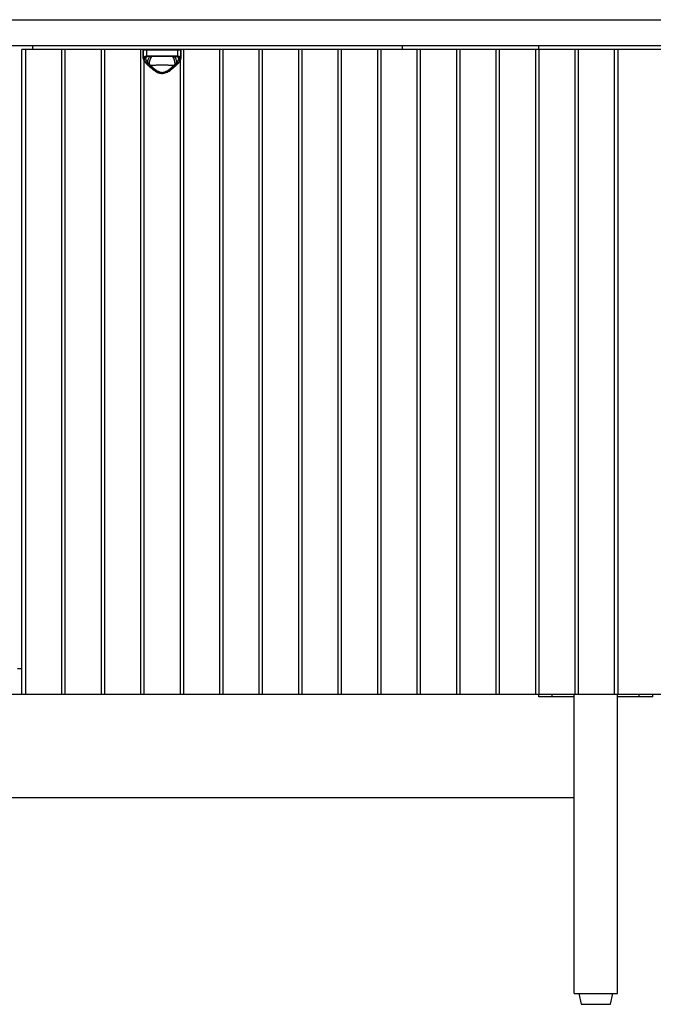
# Model space of a CAD drawing. Header units: inches. Extents: x 1701 to 1911, y 0 to 65.
# Tile 4 of 7: x 1754 to 1773, y 0 to 29. Entities that reach past the tile are written whole.
import ezdxf

# ---------------------------------------------------------------- set-up
doc = ezdxf.new("R2010")
doc.units = ezdxf.units.IN
doc.header["$MEASUREMENT"] = 0

# ---------------------------------------------------------------- blocks, each defined once
blk = doc.blocks.new('Murmur 2 Door 2 Drawer Dresser_Front')
at = {"linetype": 'Continuous', "lineweight": 25}
for p, q in [((-9.802, 28.5), (69.715, 28.5)), ((-9.802, 27.752), (69.715, 27.752)), ((43.603, 27.752), (43.603, 27.634)), ((54.317, 27.634), (54.317, 27.752)), ((58.253, 27.752), (58.253, 27.634)), ((43.288, 8.975), (43.288, 27.634)), ((69.715, 27.634), (43.288, 27.634)), ((43.406, 8.975), (43.406, 27.634)), ((44.442, 27.634), (44.442, 8.975)), ((44.549, 8.975), (44.549, 27.634)), ((45.586, 27.634), (45.586, 8.975)), ((45.693, 8.975), (45.693, 27.634)), ((46.729, 27.634), (46.729, 8.975)), ((46.809, 27.614), (46.809, 27.386)), ((47.899, 27.614), (46.809, 27.614)), ((46.81, 27.398), (46.81, 27.614)), ((46.908, 27.429), (46.875, 27.405)), ((46.895, 27.424), (46.875, 27.405)), ((46.902, 27.614), (46.902, 27.45)), ((46.916, 27.431), (46.924, 27.432)), ((46.998, 27.436), (47.014, 27.437)), ((47.037, 27.457), (47.672, 27.457)), ((47.662, 27.437), (47.047, 27.437)), ((47.694, 27.437), (47.779, 27.432)), ((47.779, 27.433), (47.79, 27.431)), ((47.785, 27.432), (47.793, 27.431)), ((47.833, 27.405), (47.801, 27.429)), ((47.807, 27.45), (47.807, 27.614)), ((47.833, 27.405), (47.813, 27.424)), ((47.899, 27.386), (47.899, 27.614)), ((47.899, 27.614), (47.899, 27.398)), ((47.979, 8.975), (47.979, 27.634)), ((49.016, 27.634), (49.016, 8.975)), ((49.123, 8.975), (49.123, 27.634)), ((50.159, 27.634), (50.159, 8.975)), ((50.266, 8.975), (50.266, 27.634)), ((51.303, 27.634), (51.303, 8.975)), ((51.41, 8.975), (51.41, 27.634)), ((52.446, 27.634), (52.446, 8.975)), ((52.553, 8.975), (52.553, 27.634)), ((53.589, 27.634), (53.589, 8.975)), ((53.696, 8.975), (53.696, 27.634)), ((54.733, 27.634), (54.733, 8.975)), ((54.84, 8.975), (54.84, 27.634)), ((55.876, 27.634), (55.876, 8.975)), ((55.983, 8.975), (55.983, 27.634)), ((57.019, 27.634), (57.019, 8.975)), ((57.127, 8.975), (57.127, 27.634)), ((58.163, 27.634), (58.163, 8.975)), ((58.27, 8.975), (58.27, 27.634)), ((59.306, 27.634), (59.306, 8.975)), ((59.413, 8.975), (59.413, 27.634)), ((60.45, 27.634), (60.45, 8.975)), ((60.557, 8.975), (60.557, 27.634)), ((46.836, 8.975), (46.836, 27.306)), ((46.902, 27.222), (46.902, 27.222)), ((47.806, 27.222), (47.806, 27.222)), ((47.872, 27.306), (47.872, 8.975)), ((43.17, 9.723), (43.288, 9.723)), ((-9.802, 8.975), (69.715, 8.975)), ((58.26, 8.896), (58.26, 8.975)), ((59.283, 8.896), (58.26, 8.896)), ((58.653, 8.896), (58.653, 8.975)), ((59.283, 0.315), (59.283, 8.975)), ((60.543, 0.315), (60.543, 8.975)), ((61.566, 8.896), (60.543, 8.896)), ((61.173, 8.896), (61.173, 8.975)), ((61.566, 8.896), (61.566, 8.975)), ((0.63, 5.983), (59.283, 5.983)), ((59.283, 0.315), (60.543, 0.315)), ((59.421, 0.315), (59.488, 0)), ((60.338, 0), (60.405, 0.315)), ((59.488, 0), (60.338, 0))]:
    blk.add_line(p, q, dxfattribs=at)
at = {"linetype": 'Continuous', "lineweight": 25, "flags": 128}
for points in [[(47.037, 27.457), (47.037, 27.453), (47.037, 27.449), (47.038, 27.446), (47.039, 27.443), (47.041, 27.44), (47.043, 27.439), (47.045, 27.438), (47.047, 27.437)], [(47.672, 27.457), (47.672, 27.453), (47.671, 27.449), (47.67, 27.446), (47.669, 27.443), (47.667, 27.44), (47.666, 27.439), (47.664, 27.438), (47.662, 27.437)]]:
    blk.add_lwpolyline(points, dxfattribs=at)
at = {"linetype": 'Continuous', "lineweight": 25}
for centre, radius, start, end in [((46.829, 27.614), 0.0197, 90, 180), ((46.83, 27.614), 0.0197, 90.0513, 180.0512), ((46.829, 27.399), 0.0195, 183.6773, 270.5461), ((46.828, 27.374), 0.0182, 181.4217, 274.6777), ((47.06, 27.241), 0.238, 126.4416, 142.0933), ((46.919, 27.617), 0.0176, 100.5434, 187.6171), ((46.921, 27.45), 0.0197, 178.2445, 254.0511), ((47.234, 27.258), 0.303, 143.5326, 179.1941), ((47.348, 27.23), 0.368, 145.4309, 182.796), ((47.36, 27.23), 0.368, 357.2017, 34.5687), ((47.485, 27.262), 0.293, 0.2324, 38.17), ((47.649, 27.241), 0.238, 37.9135, 52.9713), ((47.789, 27.617), 0.0176, 352.3829, 79.4566), ((47.787, 27.45), 0.0197, 285.9489, 1.7555), ((47.879, 27.614), 0.0197, 359.9488, 89.9487), ((47.879, 27.399), 0.0195, 269.4539, 356.3227), ((47.88, 27.374), 0.0182, 265.3223, 358.5783), ((47.88, 27.614), 0.0197, 360, 90), ((46.909, 27.232), 0.0125, 236.9525, 302.7419), ((47.799, 27.232), 0.0126, 237.4126, 301.7921)]:
    blk.add_arc(centre, radius, start, end, dxfattribs=at)
for points in [[(46.81, 27.374), (46.809, 27.383), (46.809, 27.391), (46.81, 27.398)], [(46.83, 27.38), (46.829, 27.377), (46.829, 27.373), (46.829, 27.369)], [(46.829, 27.369), (46.829, 27.365), (46.829, 27.361), (46.83, 27.356)], [(46.833, 27.391), (46.831, 27.387), (46.83, 27.384), (46.83, 27.38)], [(46.875, 27.405), (46.874, 27.402), (46.873, 27.399), (46.873, 27.396)], [(46.902, 27.45), (46.941, 27.455), (46.986, 27.457), (47.037, 27.457)], [(46.918, 27.431), (46.917, 27.431), (46.917, 27.431), (46.916, 27.431)], [(47.047, 27.437), (46.999, 27.437), (46.957, 27.436), (46.918, 27.431)], [(47.79, 27.431), (47.752, 27.436), (47.709, 27.437), (47.662, 27.437)], [(47.672, 27.457), (47.722, 27.457), (47.767, 27.455), (47.807, 27.45)], [(47.793, 27.431), (47.792, 27.431), (47.791, 27.431), (47.79, 27.431)], [(47.836, 27.396), (47.835, 27.399), (47.834, 27.402), (47.833, 27.405)], [(47.879, 27.38), (47.878, 27.384), (47.877, 27.387), (47.876, 27.391)], [(47.88, 27.369), (47.88, 27.373), (47.879, 27.377), (47.879, 27.38)], [(47.879, 27.356), (47.879, 27.361), (47.88, 27.365), (47.88, 27.369)], [(47.899, 27.398), (47.9, 27.391), (47.9, 27.383), (47.899, 27.374)], [(46.9, 27.237), (46.912, 27.244), (46.922, 27.253), (46.931, 27.263)], [(46.9, 27.237), (46.905, 27.232), (46.91, 27.227), (46.916, 27.222)], [(46.916, 27.222), (46.927, 27.229), (46.938, 27.238), (46.946, 27.248)], [(46.916, 27.222), (46.928, 27.21), (46.941, 27.198), (46.954, 27.186)], [(46.954, 27.186), (46.964, 27.194), (46.973, 27.203), (46.981, 27.212)], [(46.954, 27.186), (46.969, 27.172), (46.985, 27.157), (47.001, 27.143)], [(47.001, 27.143), (47.009, 27.153), (47.016, 27.163), (47.022, 27.173)], [(47.707, 27.143), (47.699, 27.153), (47.692, 27.163), (47.686, 27.173)], [(47.707, 27.143), (47.724, 27.157), (47.739, 27.172), (47.755, 27.186)], [(47.755, 27.186), (47.744, 27.194), (47.735, 27.203), (47.727, 27.212)], [(47.755, 27.186), (47.768, 27.198), (47.78, 27.21), (47.793, 27.222)], [(47.762, 27.248), (47.771, 27.238), (47.781, 27.229), (47.793, 27.222)], [(47.778, 27.263), (47.786, 27.253), (47.797, 27.244), (47.808, 27.237)], [(47.793, 27.222), (47.798, 27.227), (47.803, 27.232), (47.808, 27.237)]]:
    blk.add_open_spline(points, degree=3, dxfattribs=at)
for points, knots in [([(46.81, 27.398), (46.811, 27.405), (46.814, 27.412), (46.82, 27.42), (46.823, 27.423), (46.829, 27.428), (46.832, 27.43), (46.844, 27.437), (46.853, 27.44), (46.875, 27.446), (46.888, 27.448), (46.902, 27.45)], [0, 0, 0, 0, 0.25, 0.25, 0.375, 0.375, 0.5, 0.5, 0.75, 0.75, 1, 1, 1, 1]), ([(46.812, 27.367), (46.812, 27.363), (46.814, 27.347), (46.827, 27.318), (46.852, 27.278), (46.878, 27.245), (46.898, 27.226), (46.903, 27.222)], [0, 0, 0, 0, 0.090266, 0.341179, 0.619123, 0.912206, 1, 1, 1, 1]), ([(46.829, 27.369), (46.837, 27.371), (46.844, 27.373), (46.859, 27.379), (46.866, 27.382), (46.872, 27.387)], [0, 0, 0, 0, 0.5, 0.5, 1, 1, 1, 1]), ([(46.83, 27.38), (46.837, 27.381), (46.845, 27.383), (46.86, 27.388), (46.867, 27.392), (46.873, 27.396)], [0, 0, 0, 0, 0.5, 0.5, 1, 1, 1, 1]), ([(46.83, 27.356), (46.837, 27.358), (46.845, 27.36), (46.859, 27.366), (46.866, 27.37), (46.872, 27.375)], [0, 0, 0, 0, 0.5, 0.5, 1, 1, 1, 1]), ([(46.916, 27.431), (46.904, 27.429), (46.894, 27.427), (46.876, 27.423), (46.868, 27.42), (46.854, 27.413), (46.848, 27.409), (46.838, 27.401), (46.835, 27.396), (46.833, 27.391)], [0, 0, 0, 0, 0.25, 0.25, 0.5, 0.5, 0.75, 0.75, 1, 1, 1, 1]), ([(46.875, 27.405), (46.869, 27.401), (46.862, 27.398), (46.848, 27.393), (46.84, 27.391), (46.833, 27.391)], [0, 0, 0, 0, 0.5, 0.5, 1, 1, 1, 1]), ([(46.872, 27.387), (46.872, 27.386), (46.872, 27.383), (46.871, 27.379), (46.872, 27.376), (46.872, 27.375)], [0, 0, 0, 0, 0.336258, 0.669308, 1, 1, 1, 1]), ([(46.873, 27.396), (46.873, 27.394), (46.872, 27.391), (46.872, 27.388), (46.872, 27.387)], [0, 0, 0, 0, 0.501081, 1, 1, 1, 1]), ([(46.872, 27.375), (46.872, 27.373), (46.872, 27.37), (46.873, 27.365), (46.874, 27.359), (46.876, 27.354), (46.878, 27.348), (46.88, 27.342), (46.883, 27.336), (46.886, 27.329), (46.89, 27.321), (46.897, 27.309), (46.906, 27.295), (46.914, 27.283), (46.922, 27.273), (46.928, 27.266), (46.931, 27.263)], [0, 0, 0, 0, 0.051698, 0.104309, 0.157789, 0.21216, 0.267479, 0.323834, 0.381334, 0.440107, 0.500308, 0.616495, 0.750531, 0.831989, 0.91478, 1, 1, 1, 1]), ([(46.893, 27.425), (46.896, 27.426), (46.903, 27.429), (46.919, 27.431), (46.928, 27.432)], [0, 0, 0, 0, 0.488595, 1, 1, 1, 1]), ([(47.778, 27.263), (47.779, 27.265), (47.784, 27.27), (47.792, 27.28), (47.802, 27.294), (47.812, 27.309), (47.819, 27.323), (47.825, 27.335), (47.83, 27.346), (47.834, 27.356), (47.836, 27.366), (47.836, 27.372), (47.837, 27.375)], [0, 0, 0, 0, 0.045115, 0.125248, 0.250657, 0.386181, 0.502854, 0.609308, 0.711663, 0.810632, 0.9067, 1, 1, 1, 1]), ([(47.781, 27.432), (47.789, 27.431), (47.805, 27.429), (47.812, 27.426), (47.816, 27.425)], [0, 0, 0, 0, 0.509787, 1, 1, 1, 1]), ([(47.876, 27.391), (47.873, 27.396), (47.87, 27.401), (47.861, 27.409), (47.855, 27.413), (47.834, 27.423), (47.815, 27.428), (47.793, 27.431)], [0, 0, 0, 0, 0.25, 0.25, 0.5, 0.5, 1, 1, 1, 1]), ([(47.806, 27.222), (47.813, 27.23), (47.836, 27.252), (47.865, 27.29), (47.887, 27.33), (47.898, 27.357), (47.898, 27.37), (47.898, 27.371)], [0, 0, 0, 0, 0.149467, 0.435469, 0.723503, 0.970738, 1, 1, 1, 1]), ([(47.807, 27.45), (47.821, 27.448), (47.833, 27.446), (47.849, 27.442), (47.855, 27.44), (47.864, 27.437), (47.868, 27.435), (47.88, 27.428), (47.886, 27.423), (47.895, 27.412), (47.897, 27.405), (47.899, 27.398)], [0, 0, 0, 0, 0.25, 0.25, 0.375, 0.375, 0.5, 0.5, 0.75, 0.75, 1, 1, 1, 1]), ([(47.876, 27.391), (47.868, 27.391), (47.861, 27.393), (47.846, 27.398), (47.839, 27.401), (47.833, 27.405)], [0, 0, 0, 0, 0.5, 0.5, 1, 1, 1, 1]), ([(47.836, 27.387), (47.836, 27.388), (47.836, 27.391), (47.836, 27.394), (47.836, 27.396)], [0, 0, 0, 0, 0.497284, 1, 1, 1, 1]), ([(47.836, 27.396), (47.842, 27.392), (47.849, 27.388), (47.863, 27.383), (47.871, 27.381), (47.879, 27.38)], [0, 0, 0, 0, 0.5, 0.5, 1, 1, 1, 1]), ([(47.837, 27.375), (47.837, 27.377), (47.837, 27.381), (47.837, 27.385), (47.836, 27.387)], [0, 0, 0, 0, 0.496775, 1, 1, 1, 1]), ([(47.836, 27.387), (47.843, 27.382), (47.849, 27.379), (47.864, 27.373), (47.872, 27.371), (47.88, 27.369)], [0, 0, 0, 0, 0.5, 0.5, 1, 1, 1, 1]), ([(47.837, 27.375), (47.843, 27.37), (47.849, 27.366), (47.864, 27.36), (47.871, 27.358), (47.879, 27.356)], [0, 0, 0, 0, 0.5, 0.5, 1, 1, 1, 1]), ([(46.83, 27.356), (46.831, 27.348), (46.833, 27.339), (46.841, 27.32), (46.846, 27.31), (46.864, 27.28), (46.88, 27.259), (46.9, 27.237)], [0, 0, 0, 0, 0.25, 0.25, 0.5, 0.5, 1, 1, 1, 1]), ([(46.902, 27.222), (46.921, 27.204), (46.96, 27.166), (47.025, 27.108), (47.093, 27.053), (47.158, 27.009), (47.219, 26.976), (47.276, 26.955), (47.333, 26.945), (47.39, 26.946), (47.446, 26.96), (47.502, 26.982), (47.559, 27.014), (47.62, 27.057), (47.686, 27.109), (47.75, 27.166), (47.788, 27.204), (47.806, 27.222)], [0, 0, 0, 0, 0.081505, 0.171046, 0.251975, 0.324057, 0.382853, 0.433586, 0.481019, 0.531459, 0.579224, 0.629669, 0.686694, 0.753154, 0.830942, 0.919527, 1, 1, 1, 1]), ([(46.931, 27.263), (46.933, 27.26), (46.938, 27.255), (46.944, 27.25), (46.946, 27.248)], [0, 0, 0, 0, 0.504016, 1, 1, 1, 1]), ([(46.946, 27.248), (46.949, 27.245), (46.955, 27.238), (46.964, 27.229), (46.973, 27.221), (46.978, 27.215), (46.981, 27.212)], [0, 0, 0, 0, 0.270812, 0.527619, 0.770654, 1, 1, 1, 1]), ([(46.981, 27.212), (46.983, 27.21), (46.987, 27.205), (46.994, 27.198), (47.001, 27.19), (47.011, 27.182), (47.018, 27.176), (47.022, 27.173)], [0, 0, 0, 0, 0.172628, 0.339187, 0.4998, 0.749669, 1, 1, 1, 1]), ([(47.001, 27.143), (47.025, 27.122), (47.05, 27.102), (47.102, 27.062), (47.129, 27.042), (47.172, 27.015), (47.187, 27.007), (47.218, 26.991), (47.234, 26.984), (47.259, 26.975), (47.267, 26.972), (47.284, 26.967), (47.293, 26.965), (47.319, 26.96), (47.337, 26.958), (47.364, 26.958), (47.373, 26.958), (47.39, 26.96), (47.399, 26.962), (47.425, 26.967), (47.442, 26.972), (47.474, 26.984), (47.491, 26.991), (47.521, 27.007), (47.536, 27.015), (47.565, 27.034), (47.58, 27.043), (47.607, 27.062), (47.62, 27.072), (47.659, 27.102), (47.684, 27.123), (47.707, 27.143)], [0, 0, 0, 0, 0.125, 0.125, 0.25, 0.25, 0.3125, 0.3125, 0.375, 0.375, 0.40625, 0.40625, 0.4375, 0.4375, 0.5, 0.5, 0.53125, 0.53125, 0.5625, 0.5625, 0.625, 0.625, 0.6875, 0.6875, 0.75, 0.75, 0.8125, 0.8125, 0.875, 0.875, 1, 1, 1, 1]), ([(47.686, 27.173), (47.662, 27.174), (47.637, 27.175), (47.597, 27.177), (47.584, 27.177), (47.556, 27.178), (47.542, 27.179), (47.472, 27.18), (47.414, 27.181), (47.339, 27.181), (47.325, 27.181), (47.295, 27.18), (47.281, 27.18), (47.237, 27.18), (47.208, 27.179), (47.166, 27.179), (47.152, 27.178), (47.125, 27.177), (47.111, 27.177), (47.072, 27.175), (47.046, 27.174), (47.022, 27.173)], [0, 0, 0, 0, 0.125, 0.125, 0.1875, 0.1875, 0.25, 0.25, 0.5, 0.5, 0.5625, 0.5625, 0.625, 0.625, 0.75, 0.75, 0.8125, 0.8125, 0.875, 0.875, 1, 1, 1, 1]), ([(47.022, 27.173), (47.026, 27.169), (47.033, 27.162), (47.043, 27.153), (47.051, 27.145), (47.061, 27.136), (47.075, 27.123), (47.099, 27.102), (47.13, 27.076), (47.17, 27.046), (47.212, 27.018), (47.257, 26.995), (47.305, 26.979), (47.355, 26.974), (47.405, 26.98), (47.452, 26.996), (47.497, 27.018), (47.539, 27.046), (47.579, 27.076), (47.61, 27.102), (47.634, 27.124), (47.65, 27.138), (47.668, 27.155), (47.679, 27.166), (47.686, 27.173)], [0, 0, 0, 0, 0.02271, 0.041008, 0.054893, 0.064365, 0.098338, 0.128136, 0.191387, 0.254313, 0.317112, 0.378893, 0.440157, 0.500523, 0.561122, 0.621635, 0.683567, 0.746187, 0.809495, 0.872965, 0.902641, 0.936408, 0.959277, 1, 1, 1, 1]), ([(47.686, 27.173), (47.689, 27.175), (47.694, 27.179), (47.701, 27.185), (47.709, 27.193), (47.718, 27.202), (47.724, 27.209), (47.727, 27.212)], [0, 0, 0, 0, 0.1665262, 0.3329543, 0.4994067, 0.7427879, 1, 1, 1, 1]), ([(47.727, 27.212), (47.73, 27.215), (47.736, 27.221), (47.744, 27.229), (47.753, 27.238), (47.759, 27.244), (47.762, 27.248)], [0, 0, 0, 0, 0.226977, 0.469235, 0.726836, 1, 1, 1, 1]), ([(47.762, 27.248), (47.765, 27.25), (47.77, 27.255), (47.775, 27.26), (47.778, 27.263)], [0, 0, 0, 0, 0.4959771, 1, 1, 1, 1]), ([(47.808, 27.237), (47.818, 27.248), (47.827, 27.259), (47.844, 27.28), (47.851, 27.29), (47.869, 27.321), (47.877, 27.339), (47.879, 27.356)], [0, 0, 0, 0, 0.25, 0.25, 0.5, 0.5, 1, 1, 1, 1])]:
    blk.add_open_spline(points, degree=3, knots=knots, dxfattribs=at)

msp = doc.modelspace()

# ---------------------------------------------------------------- block references
msp.add_blockref('Murmur 2 Door 2 Drawer Dresser_Front', (1711.087, 0))

doc.saveas('drawing.dxf')
